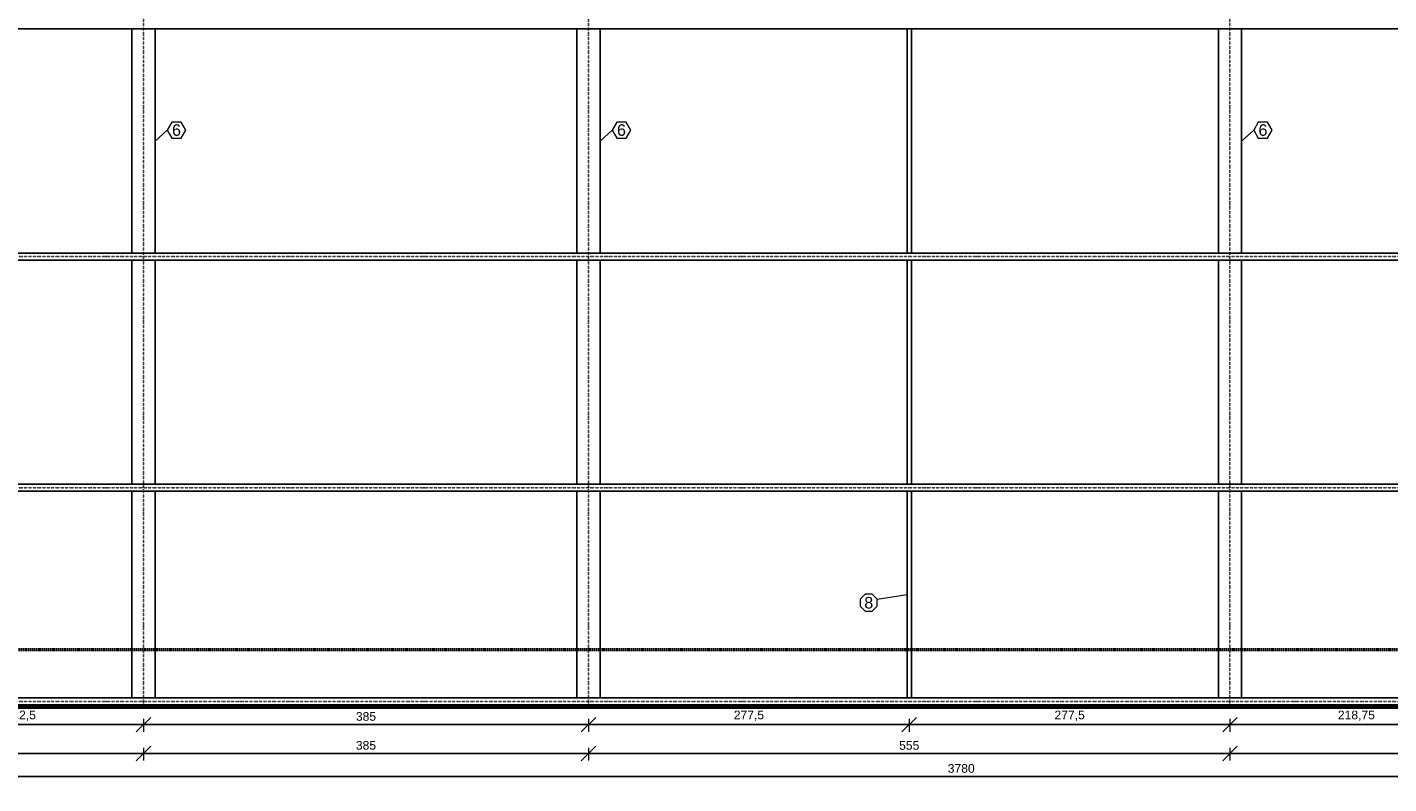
# Model space of a CAD drawing. Header units: millimetres. Extents: x 10906 to 25863, y 1966 to 4861.
# Tile 144 of 163: x 16818 to 17996, y 2050 to 2705. Entities that reach past the tile are written whole.
import ezdxf
from ezdxf.enums import TextEntityAlignment as Align

# ---------------------------------------------------------------- set-up
doc = ezdxf.new("R2010")
doc.units = ezdxf.units.MM
doc.linetypes.add('DOT2', pattern=[3.175, 0, -3.175])
for name, color, linetype in [('AGULHA', 40, 'Continuous'), ('TERÇA', 5, 'Continuous'), ('TERÇA EIXO', 5, 'DOT2'), ('TEXTO', 7, 'Continuous'), ('TRELIÇA', 1, 'Continuous'), ('TRELIÇA EIXO', 89, 'DOT2')]:
    doc.layers.add(name, color=color, linetype=linetype)
doc.layers.add('AUX', color=7, linetype='Continuous', lineweight=50)
doc.layers.add('COTAS', color=4, linetype='Continuous', lineweight=20)
doc.styles.add('2', font='arial.ttf', dxfattribs={"height": 2})
doc.styles.add('Annotative', font='arial.ttf')
doc.dimstyles.new('MURILO', dxfattribs={"dimscale": 0, "dimtxt": 1.5, "dimasz": 2.5, "dimexe": 1.25, "dimexo": 0, "dimtad": 1, "dimtxsty": 'Annotative', "dimblk": 'OBLIQUE', "dimcen": 2.5, "dimdle": 1.25, "dimclrd": 256, "dimclre": 256, "dimclrt": 7, "dimadec": 0, "dimazin": 0, "dimtfac": 1, "dimtmove": 0, "dimatfit": 3, "dimldrblk": 'OBLIQUE', "dimfxl": 1, "dimfxlon": 1, "dimtfillclr": 5, "dimlwe": -1, "dimarcsym": 0})

# ---------------------------------------------------------------- blocks, each defined once
blk = doc.blocks.new('_Oblique')
at = {"color": 0, "linetype": 'ByBlock', "lineweight": -2}
blk.add_line((-0.5, -0.5), (0.5, 0.5), dxfattribs=at)
blk = doc.blocks.new('*D1076')
at = {"layer": 'COTAS', "lineweight": -2, "transparency": 16777216}
blk.add_line((17297.7, 2101.3), (17587.7, 2101.3), dxfattribs=at)
at = {"layer": 'COTAS', "transparency": 16777216}
for p, q in [((17303.9, 2106.3), (17303.9, 2095.1)), ((17581.4, 2106.3), (17581.4, 2095.1))]:
    blk.add_line(p, q, dxfattribs=at)
at = {"layer": 'Defpoints', "color": 0, "transparency": 16777216}
for p in [(17303.9, 2124.3), (17581.4, 2124.3), (17581.4, 2101.3)]:
    blk.add_point(p, dxfattribs=at)
at = {"layer": 'COTAS', "lineweight": -2, "transparency": 16777216, "xscale": 12.5, "yscale": 12.5, "zscale": 12.5, "rotation": 180}
blk.add_blockref('_Oblique', (17303.9, 2101.3), dxfattribs=at)
at = {"layer": 'COTAS', "lineweight": -2, "transparency": 16777216, "xscale": 12.5, "yscale": 12.5, "zscale": 12.5}
blk.add_blockref('_Oblique', (17581.4, 2101.3), dxfattribs=at)
at = {"layer": 'COTAS', "color": 7, "transparency": 16777216, "insert": (17442.7, 2108.9), "char_height": 7.5, "attachment_point": 5, "style": 'Annotative'}
blk.add_mtext('277,5', dxfattribs=at)
blk = doc.blocks.new('*D1077')
at = {"layer": 'COTAS', "lineweight": -2, "transparency": 16777216}
blk.add_line((17852.7, 2101.3), (18083.9, 2101.3), dxfattribs=at)
at = {"layer": 'COTAS', "transparency": 16777216}
for p, q in [((17858.9, 2106.3), (17858.9, 2095.1)), ((18077.7, 2106.3), (18077.7, 2095.1))]:
    blk.add_line(p, q, dxfattribs=at)
at = {"layer": 'Defpoints', "color": 0, "transparency": 16777216}
for p in [(17858.9, 2124.3), (18077.7, 2124.3), (18077.7, 2101.3)]:
    blk.add_point(p, dxfattribs=at)
at = {"layer": 'COTAS', "lineweight": -2, "transparency": 16777216, "xscale": 12.5, "yscale": 12.5, "zscale": 12.5, "rotation": 180}
blk.add_blockref('_Oblique', (17858.9, 2101.3), dxfattribs=at)
at = {"layer": 'COTAS', "lineweight": -2, "transparency": 16777216, "xscale": 12.5, "yscale": 12.5, "zscale": 12.5}
blk.add_blockref('_Oblique', (18077.7, 2101.3), dxfattribs=at)
at = {"layer": 'COTAS', "color": 7, "transparency": 16777216, "insert": (17968.3, 2108.9), "char_height": 7.5, "attachment_point": 5, "style": 'Annotative'}
blk.add_mtext('218,75', dxfattribs=at)
blk = doc.blocks.new('*D1082')
at = {"layer": 'COTAS', "lineweight": -2, "transparency": 16777216}
blk.add_line((16700.2, 2101.3), (16925.2, 2101.3), dxfattribs=at)
at = {"layer": 'COTAS', "transparency": 16777216}
for p, q in [((16706.4, 2106.3), (16706.4, 2095.1)), ((16918.9, 2106.3), (16918.9, 2095.1))]:
    blk.add_line(p, q, dxfattribs=at)
at = {"layer": 'Defpoints', "color": 0, "transparency": 16777216}
for p in [(16706.4, 2124.3), (16918.9, 2124.3), (16918.9, 2101.3)]:
    blk.add_point(p, dxfattribs=at)
at = {"layer": 'COTAS', "lineweight": -2, "transparency": 16777216, "xscale": 12.5, "yscale": 12.5, "zscale": 12.5, "rotation": 180}
blk.add_blockref('_Oblique', (16706.4, 2101.3), dxfattribs=at)
at = {"layer": 'COTAS', "lineweight": -2, "transparency": 16777216, "xscale": 12.5, "yscale": 12.5, "zscale": 12.5}
blk.add_blockref('_Oblique', (16918.9, 2101.3), dxfattribs=at)
at = {"layer": 'COTAS', "color": 7, "transparency": 16777216, "insert": (16812.7, 2108.9), "char_height": 7.5, "attachment_point": 5, "style": 'Annotative'}
blk.add_mtext('212,5', dxfattribs=at)
blk = doc.blocks.new('*D1083')
at = {"layer": 'COTAS', "lineweight": -2, "transparency": 16777216}
blk.add_line((16912.7, 2101.3), (17310.2, 2101.3), dxfattribs=at)
at = {"layer": 'COTAS', "transparency": 16777216}
for p, q in [((16918.9, 2106.3), (16918.9, 2095.1)), ((17303.9, 2106.3), (17303.9, 2095.1))]:
    blk.add_line(p, q, dxfattribs=at)
at = {"layer": 'Defpoints', "color": 0, "transparency": 16777216}
for p in [(16918.9, 2124.3), (17303.9, 2124.3), (17303.9, 2101.3)]:
    blk.add_point(p, dxfattribs=at)
at = {"layer": 'COTAS', "lineweight": -2, "transparency": 16777216, "xscale": 12.5, "yscale": 12.5, "zscale": 12.5, "rotation": 180}
blk.add_blockref('_Oblique', (16918.9, 2101.3), dxfattribs=at)
at = {"layer": 'COTAS', "lineweight": -2, "transparency": 16777216, "xscale": 12.5, "yscale": 12.5, "zscale": 12.5}
blk.add_blockref('_Oblique', (17303.9, 2101.3), dxfattribs=at)
at = {"layer": 'COTAS', "color": 7, "transparency": 16777216, "insert": (17111.4, 2108.3), "char_height": 7.5, "attachment_point": 5, "style": 'Annotative'}
blk.add_mtext('385', dxfattribs=at)
blk = doc.blocks.new('*D1084')
at = {"layer": 'COTAS', "lineweight": -2, "transparency": 16777216}
blk.add_line((17575.2, 2101.3), (17865.2, 2101.3), dxfattribs=at)
at = {"layer": 'COTAS', "transparency": 16777216}
for p, q in [((17581.4, 2106.3), (17581.4, 2095.1)), ((17858.9, 2106.3), (17858.9, 2095.1))]:
    blk.add_line(p, q, dxfattribs=at)
at = {"layer": 'Defpoints', "color": 0, "transparency": 16777216}
for p in [(17581.4, 2124.3), (17858.9, 2124.3), (17858.9, 2101.3)]:
    blk.add_point(p, dxfattribs=at)
at = {"layer": 'COTAS', "lineweight": -2, "transparency": 16777216, "xscale": 12.5, "yscale": 12.5, "zscale": 12.5, "rotation": 180}
blk.add_blockref('_Oblique', (17581.4, 2101.3), dxfattribs=at)
at = {"layer": 'COTAS', "lineweight": -2, "transparency": 16777216, "xscale": 12.5, "yscale": 12.5, "zscale": 12.5}
blk.add_blockref('_Oblique', (17858.9, 2101.3), dxfattribs=at)
at = {"layer": 'COTAS', "color": 7, "transparency": 16777216, "insert": (17720.2, 2108.9), "char_height": 7.5, "attachment_point": 5, "style": 'Annotative'}
blk.add_mtext('277,5', dxfattribs=at)
blk = doc.blocks.new('*D1092')
at = {"layer": 'COTAS', "lineweight": -2, "transparency": 16777216}
blk.add_line((16487.7, 2076.3), (16925.2, 2076.3), dxfattribs=at)
at = {"layer": 'COTAS', "transparency": 16777216}
for p, q in [((16493.9, 2081.3), (16493.9, 2070.1)), ((16918.9, 2081.3), (16918.9, 2070.1))]:
    blk.add_line(p, q, dxfattribs=at)
at = {"layer": 'Defpoints', "color": 0, "transparency": 16777216}
for p in [(16493.9, 2116.3), (16918.9, 2116.3), (16918.9, 2076.3)]:
    blk.add_point(p, dxfattribs=at)
at = {"layer": 'COTAS', "lineweight": -2, "transparency": 16777216, "xscale": 12.5, "yscale": 12.5, "zscale": 12.5, "rotation": 180}
blk.add_blockref('_Oblique', (16493.9, 2076.3), dxfattribs=at)
at = {"layer": 'COTAS', "lineweight": -2, "transparency": 16777216, "xscale": 12.5, "yscale": 12.5, "zscale": 12.5}
blk.add_blockref('_Oblique', (16918.9, 2076.3), dxfattribs=at)
at = {"layer": 'COTAS', "color": 7, "transparency": 16777216, "insert": (16706.4, 2083.3), "char_height": 7.5, "attachment_point": 5, "style": 'Annotative'}
blk.add_mtext('425', dxfattribs=at)
blk = doc.blocks.new('*D1093')
at = {"layer": 'COTAS', "lineweight": -2, "transparency": 16777216}
blk.add_line((16912.7, 2076.3), (17310.2, 2076.3), dxfattribs=at)
at = {"layer": 'COTAS', "transparency": 16777216}
for p, q in [((16918.9, 2081.3), (16918.9, 2070.1)), ((17303.9, 2081.3), (17303.9, 2070.1))]:
    blk.add_line(p, q, dxfattribs=at)
at = {"layer": 'Defpoints', "color": 0, "transparency": 16777216}
for p in [(16918.9, 2116.3), (17303.9, 2116.3), (17303.9, 2076.3)]:
    blk.add_point(p, dxfattribs=at)
at = {"layer": 'COTAS', "lineweight": -2, "transparency": 16777216, "xscale": 12.5, "yscale": 12.5, "zscale": 12.5, "rotation": 180}
blk.add_blockref('_Oblique', (16918.9, 2076.3), dxfattribs=at)
at = {"layer": 'COTAS', "lineweight": -2, "transparency": 16777216, "xscale": 12.5, "yscale": 12.5, "zscale": 12.5}
blk.add_blockref('_Oblique', (17303.9, 2076.3), dxfattribs=at)
at = {"layer": 'COTAS', "color": 7, "transparency": 16777216, "insert": (17111.4, 2083.3), "char_height": 7.5, "attachment_point": 5, "style": 'Annotative'}
blk.add_mtext('385', dxfattribs=at)
blk = doc.blocks.new('*D1094')
at = {"layer": 'COTAS', "lineweight": -2, "transparency": 16777216}
blk.add_line((17297.7, 2076.3), (17865.2, 2076.3), dxfattribs=at)
at = {"layer": 'COTAS', "transparency": 16777216}
for p, q in [((17303.9, 2081.3), (17303.9, 2070.1)), ((17858.9, 2081.3), (17858.9, 2070.1))]:
    blk.add_line(p, q, dxfattribs=at)
at = {"layer": 'Defpoints', "color": 0, "transparency": 16777216}
for p in [(17303.9, 2116.3), (17858.9, 2116.3), (17858.9, 2076.3)]:
    blk.add_point(p, dxfattribs=at)
at = {"layer": 'COTAS', "lineweight": -2, "transparency": 16777216, "xscale": 12.5, "yscale": 12.5, "zscale": 12.5, "rotation": 180}
blk.add_blockref('_Oblique', (17303.9, 2076.3), dxfattribs=at)
at = {"layer": 'COTAS', "lineweight": -2, "transparency": 16777216, "xscale": 12.5, "yscale": 12.5, "zscale": 12.5}
blk.add_blockref('_Oblique', (17858.9, 2076.3), dxfattribs=at)
at = {"layer": 'COTAS', "color": 7, "transparency": 16777216, "insert": (17581.4, 2083.2), "char_height": 7.5, "attachment_point": 5, "style": 'Annotative'}
blk.add_mtext('555', dxfattribs=at)
blk = doc.blocks.new('*D1095')
at = {"layer": 'COTAS', "lineweight": -2, "transparency": 16777216}
blk.add_line((17852.7, 2076.3), (18302.7, 2076.3), dxfattribs=at)
at = {"layer": 'COTAS', "transparency": 16777216}
for p, q in [((17858.9, 2081.3), (17858.9, 2070.1)), ((18296.4, 2081.3), (18296.4, 2070.1))]:
    blk.add_line(p, q, dxfattribs=at)
at = {"layer": 'Defpoints', "color": 0, "transparency": 16777216}
for p in [(17858.9, 2116.3), (18296.4, 2116.3), (18296.4, 2076.3)]:
    blk.add_point(p, dxfattribs=at)
at = {"layer": 'COTAS', "lineweight": -2, "transparency": 16777216, "xscale": 12.5, "yscale": 12.5, "zscale": 12.5, "rotation": 180}
blk.add_blockref('_Oblique', (17858.9, 2076.3), dxfattribs=at)
at = {"layer": 'COTAS', "lineweight": -2, "transparency": 16777216, "xscale": 12.5, "yscale": 12.5, "zscale": 12.5}
blk.add_blockref('_Oblique', (18296.4, 2076.3), dxfattribs=at)
at = {"layer": 'COTAS', "color": 7, "transparency": 16777216, "insert": (18077.7, 2083.9), "char_height": 7.5, "attachment_point": 5, "style": 'Annotative'}
blk.add_mtext('437,5', dxfattribs=at)
blk = doc.blocks.new('*D1100')
at = {"layer": 'COTAS', "lineweight": -2, "transparency": 16777216}
blk.add_line((15730.2, 2056.3), (19522.7, 2056.3), dxfattribs=at)
at = {"layer": 'COTAS', "transparency": 16777216}
for p, q in [((15736.4, 2061.3), (15736.4, 2050.1)), ((19516.4, 2061.3), (19516.4, 2050.1))]:
    blk.add_line(p, q, dxfattribs=at)
at = {"layer": 'Defpoints', "color": 0, "transparency": 16777216}
for p in [(15736.4, 2116.3), (19516.4, 2116.3), (19516.4, 2056.3)]:
    blk.add_point(p, dxfattribs=at)
at = {"layer": 'COTAS', "lineweight": -2, "transparency": 16777216, "xscale": 12.5, "yscale": 12.5, "zscale": 12.5, "rotation": 180}
blk.add_blockref('_Oblique', (15736.4, 2056.3), dxfattribs=at)
at = {"layer": 'COTAS', "lineweight": -2, "transparency": 16777216, "xscale": 12.5, "yscale": 12.5, "zscale": 12.5}
blk.add_blockref('_Oblique', (19516.4, 2056.3), dxfattribs=at)
at = {"layer": 'COTAS', "color": 7, "transparency": 16777216, "insert": (17626.4, 2063.3), "char_height": 7.5, "attachment_point": 5, "style": 'Annotative'}
blk.add_mtext('3780', dxfattribs=at)

msp = doc.modelspace()

# ---------------------------------------------------------------- linework, layer by layer
at = {"layer": 'AGULHA'}
for p, q in [((17579.50358, 2703.30755), (17579.50358, 2509.30755)), ((17583.31358, 2703.30755), (17583.31358, 2509.30755)), ((17579.50358, 2503.30755), (17579.50358, 2309.30755)), ((17583.31358, 2503.30755), (17583.31358, 2309.30755)), ((17579.50358, 2303.30755), (17579.50358, 2124.30755)), ((17583.31358, 2303.30755), (17583.31358, 2124.30755))]:
    msp.add_line(p, q, dxfattribs=at)
at = {"layer": 'AUX', "linetype": 'DOT2', "ltscale": 0.5}
msp.add_line((15736.40858, 2166.30755), (19516.40858, 2166.30755), dxfattribs=at)
at = {"layer": 'AUX'}
msp.add_lwpolyline([(15736.40858, 2166.30755), (15736.40858, 2116.30755), (19516.40858, 2116.30755), (19516.40858, 2166.30755)], dxfattribs=at)
at = {"layer": 'COTAS'}
for p, q in [((16939.45671, 2615.8035), (16928.90858, 2606.30755)), ((17324.45671, 2615.8035), (17313.90858, 2606.30755)), ((17879.45671, 2615.8035), (17868.90858, 2606.30755)), ((17553.78796, 2209.80296), (17579.50358, 2213.80755))]:
    msp.add_line(p, q, dxfattribs=at)
for points in [[(16943.45671, 2622.7317), (16939.45671, 2615.8035), (16943.45671, 2608.87529), (16951.45671, 2608.87529), (16955.45671, 2615.8035), (16951.45671, 2622.7317)], [(17328.45671, 2622.7317), (17324.45671, 2615.8035), (17328.45671, 2608.87529), (17336.45671, 2608.87529), (17340.45671, 2615.8035), (17336.45671, 2622.7317)], [(17883.45671, 2622.7317), (17879.45671, 2615.8035), (17883.45671, 2608.87529), (17891.45671, 2608.87529), (17895.45671, 2615.8035), (17891.45671, 2622.7317)], [(17543.33546, 2214.13253), (17539.00589, 2209.80296), (17539.00589, 2203.68002), (17543.33546, 2199.35046), (17549.4584, 2199.35046), (17553.78796, 2203.68002), (17553.78796, 2209.80296), (17549.4584, 2214.13253)]]:
    msp.add_lwpolyline(points, close=True, dxfattribs=at)
at = {"layer": 'TERÇA', "ltscale": 0.1}
for p, q in [((15736.40858, 2703.30755), (19516.40858, 2703.30755)), ((15736.40858, 2509.30755), (19516.40858, 2509.30755)), ((15736.40858, 2503.30755), (19516.40858, 2503.30755)), ((15736.40858, 2309.30755), (19516.40858, 2309.30755)), ((15736.40858, 2303.30755), (19516.40858, 2303.30755)), ((15736.40858, 2124.30755), (19516.40858, 2124.30755)), ((15736.40858, 2118.30755), (19516.40858, 2118.30755))]:
    msp.add_line(p, q, dxfattribs=at)
at = {"layer": 'TERÇA EIXO', "ltscale": 0.1}
for p, q in [((15736.40858, 2506.30755), (19516.40858, 2506.30755)), ((15736.40858, 2306.30755), (19516.40858, 2306.30755)), ((15736.40858, 2121.30755), (19516.40858, 2121.30755))]:
    msp.add_line(p, q, dxfattribs=at)
at = {"layer": 'TRELIÇA'}
for p, q in [((16908.90858, 2703.30755), (16908.90858, 2509.30755)), ((16928.90858, 2703.30755), (16928.90858, 2509.30755)), ((17293.90858, 2703.30755), (17293.90858, 2509.30755)), ((17313.90858, 2703.30755), (17313.90858, 2509.30755)), ((17848.90858, 2703.30755), (17848.90858, 2509.30755)), ((17868.90858, 2703.30755), (17868.90858, 2509.30755)), ((16908.90858, 2503.30755), (16908.90858, 2309.30755)), ((16928.90858, 2503.30755), (16928.90858, 2309.30755)), ((17293.90858, 2503.30755), (17293.90858, 2309.30755)), ((17313.90858, 2503.30755), (17313.90858, 2309.30755)), ((17848.90858, 2503.30755), (17848.90858, 2309.30755)), ((17868.90858, 2503.30755), (17868.90858, 2309.30755)), ((16908.90858, 2303.30755), (16908.90858, 2124.30755)), ((16928.90858, 2303.30755), (16928.90858, 2124.30755)), ((17293.90858, 2303.30755), (17293.90858, 2124.30755)), ((17313.90858, 2303.30755), (17313.90858, 2124.30755)), ((17848.90858, 2303.30755), (17848.90858, 2124.30755)), ((17868.90858, 2303.30755), (17868.90858, 2124.30755)), ((16908.90858, 2118.30755), (16908.90858, 2116.30755)), ((16908.90858, 2116.30755), (16928.90858, 2116.30755)), ((16928.90858, 2118.30755), (16928.90858, 2116.30755)), ((17293.90858, 2118.30755), (17293.90858, 2116.30755)), ((17293.90858, 2116.30755), (17313.90858, 2116.30755)), ((17313.90858, 2118.30755), (17313.90858, 2116.30755)), ((17848.90858, 2118.30755), (17848.90858, 2116.30755)), ((17848.90858, 2116.30755), (17868.90858, 2116.30755)), ((17868.90858, 2118.30755), (17868.90858, 2116.30755))]:
    msp.add_line(p, q, dxfattribs=at)
at = {"layer": 'TRELIÇA EIXO', "ltscale": 0.1}
for p, q in [((16918.90858, 2910.80755), (16918.90858, 2116.30755)), ((17303.90858, 2910.80755), (17303.90858, 2116.30755)), ((17858.90858, 2910.80755), (17858.90858, 2116.30755))]:
    msp.add_line(p, q, dxfattribs=at)

# ---------------------------------------------------------------- texts
at = {"layer": 'TEXTO', "style": '2'}
for s, p in [('6', (16947.45671, 2615.8035)), ('6', (17332.45671, 2615.8035)), ('6', (17887.45671, 2615.8035)), ('8', (17546.39693, 2206.74149))]:
    msp.add_text(s, height=10, dxfattribs=at).set_placement(p, align=Align.MIDDLE_CENTER)

# ---------------------------------------------------------------- dimensions: what is measured, and where the dimension line sits
at = {"layer": 'COTAS'}
for base, p1, p2, picture, middle in [((16918.90858, 2101.30755), (16706.40858, 2124.30755), (16918.90858, 2124.30755), '*D1082', (16812.65858, 2108.93971)), ((17303.90858, 2101.30755), (16918.90858, 2124.30755), (17303.90858, 2124.30755), '*D1083', (17111.40858, 2108.26441)), ((17581.40858, 2101.30755), (17303.90858, 2124.30755), (17581.40858, 2124.30755), '*D1076', (17442.65858, 2108.93971)), ((17858.90858, 2101.30755), (17581.40858, 2124.30755), (17858.90858, 2124.30755), '*D1084', (17720.15858, 2108.93971)), ((18077.65858, 2101.30755), (17858.90858, 2124.30755), (18077.65858, 2124.30755), '*D1077', (17968.28358, 2108.93971)), ((19516.40858, 2056.30755), (15736.40858, 2116.30755), (19516.40858, 2116.30755), '*D1100', (17626.40858, 2063.26441)), ((16918.90858, 2076.30755), (16493.90858, 2116.30755), (16918.90858, 2116.30755), '*D1092', (16706.40858, 2083.26185)), ((17303.90858, 2076.30755), (16918.90858, 2116.30755), (17303.90858, 2116.30755), '*D1093', (17111.40858, 2083.26441)), ((17858.90858, 2076.30755), (17303.90858, 2116.30755), (17858.90858, 2116.30755), '*D1094', (17581.40858, 2083.2465)), ((18296.40858, 2076.30755), (17858.90858, 2116.30755), (18296.40858, 2116.30755), '*D1095', (18077.65858, 2083.93971))]:
    dim = msp.add_linear_dim(base=base, p1=p1, p2=p2, dimstyle='MURILO', dxfattribs=at)
    dim.commit()
    dim.dimension.update_dxf_attribs({"geometry": picture, "text_midpoint": middle})

doc.saveas('drawing.dxf')
